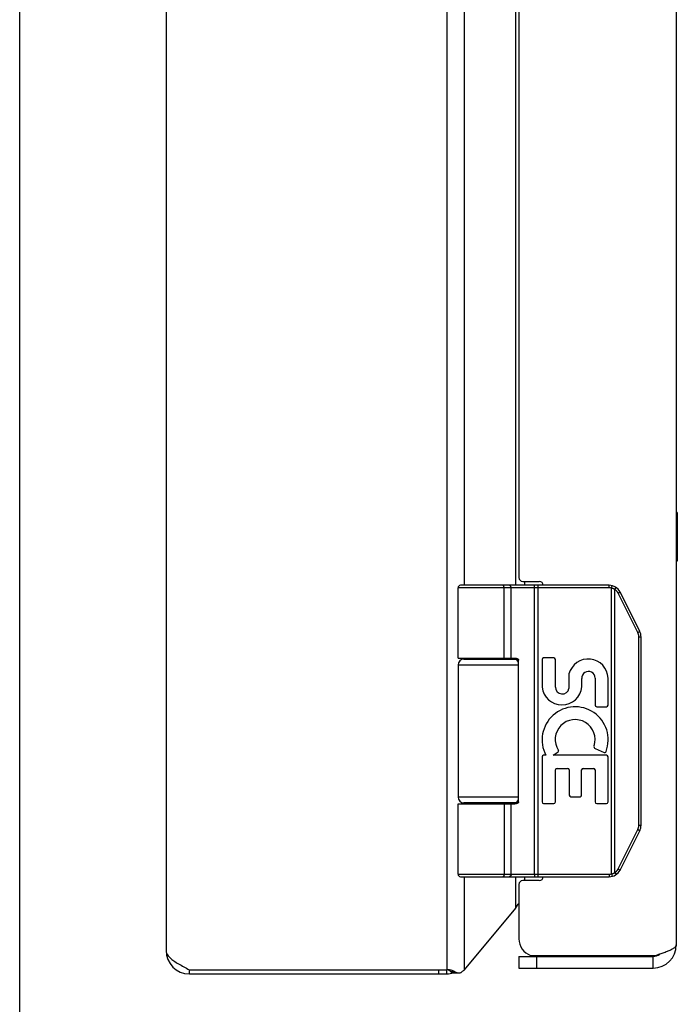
# Model space of a CAD drawing. Header units: inches. Extents: x 0 to 42.3, y 0 to 27.4.
# Tile 2 of 13: x 0 to 3.4, y 7.5 to 12.5. Entities that reach past the tile are written whole.
import ezdxf

# ---------------------------------------------------------------- set-up
doc = ezdxf.new("R2010")
doc.units = ezdxf.units.IN
doc.header["$LTSCALE"] = 2.325389
doc.header["$MEASUREMENT"] = 0
doc.layers.get('0').update_dxf_attribs({"linetype": 'CONTINUOUS'})
doc.layers.add('02___PRT_ALL_AXES', color=7, linetype='CONTINUOUS')
doc.layers.add('06___PRT_ALL_SURFS', color=7, linetype='CONTINUOUS')

msp = doc.modelspace()

# ---------------------------------------------------------------- linework, layer by layer
at = {"color": 7, "linetype": 'Continuous'}
for p, q in [((0, 0), (0, 27.3575)), ((3.0327, 9.6333), (2.2684, 9.6333)), ((2.4858, 9.6332), (2.4857, 9.6333)), ((2.4859, 9.6332), (2.4858, 9.6332)), ((2.486, 9.6332), (2.4859, 9.6332)), ((2.6681, 8.1333), (2.6681, 9.6333)), ((3.0327, 9.6203), (3.0327, 9.6333)), ((3.0447, 9.6188), (3.0478, 9.6314)), ((3.0327, 9.6203), (2.2554, 9.6203)), ((2.4922, 9.2583), (2.4922, 9.6205)), ((2.4923, 9.2583), (2.4923, 9.6205)), ((2.5282, 9.2583), (2.5282, 9.6203)), ((2.6485, 9.6285), (2.6484, 9.6288)), ((2.6485, 9.6281), (2.6485, 9.6285)), ((2.6485, 9.6278), (2.6485, 9.6281)), ((2.6486, 9.6274), (2.6485, 9.6278)), ((2.6486, 9.6271), (2.6486, 9.6274)), ((2.6487, 9.6267), (2.6486, 9.6271)), ((2.6487, 9.6263), (2.6487, 9.6267)), ((2.6487, 9.6259), (2.6487, 9.6263)), ((2.6487, 9.6255), (2.6487, 9.6259)), ((2.6488, 9.6251), (2.6487, 9.6255)), ((2.6488, 9.6247), (2.6488, 9.6251)), ((2.6488, 9.6243), (2.6488, 9.6247)), ((2.6488, 9.6239), (2.6488, 9.6243)), ((2.6489, 9.6235), (2.6488, 9.6239)), ((2.6489, 9.6231), (2.6489, 9.6235)), ((2.6489, 9.6226), (2.6489, 9.6231)), ((2.6489, 9.6222), (2.6489, 9.6226)), ((2.6489, 9.6211), (2.6489, 9.6216)), ((2.6489, 9.6207), (2.6489, 9.6211)), ((2.6489, 8.1463), (2.6489, 9.6207)), ((3.0447, 8.1477), (3.0447, 9.6188)), ((3.062, 9.6119), (3.0622, 9.6123)), ((3.062, 8.1546), (3.062, 9.6119)), ((3.0622, 9.6123), (3.0626, 9.6128)), ((3.0626, 9.6128), (3.0629, 9.6134)), ((3.0629, 9.6134), (3.0632, 9.6139)), ((3.0632, 9.6139), (3.0636, 9.6144)), ((3.0636, 9.6144), (3.0639, 9.615)), ((3.0639, 9.615), (3.0641, 9.6153)), ((3.0641, 9.6153), (3.0643, 9.6157)), ((3.0643, 9.6157), (3.0645, 9.616)), ((3.0645, 9.616), (3.0647, 9.6163)), ((3.0647, 9.6163), (3.0649, 9.6166)), ((3.0649, 9.6166), (3.0651, 9.617)), ((3.0651, 9.617), (3.0652, 9.6173)), ((3.0652, 9.6173), (3.0654, 9.6176)), ((3.0654, 9.6176), (3.0656, 9.6179)), ((3.0656, 9.6179), (3.0657, 9.6182)), ((3.0657, 9.6182), (3.0659, 9.6185)), ((3.0659, 9.6185), (3.066, 9.6188)), ((3.066, 9.6188), (3.0662, 9.6191)), ((3.0662, 9.6191), (3.0663, 9.6193)), ((3.0663, 9.6193), (3.0664, 9.6196)), ((3.0788, 9.5929), (3.0794, 9.5932)), ((3.1799, 9.3906), (3.0788, 9.5929)), ((3.0794, 9.5932), (3.0801, 9.5936)), ((3.0801, 9.5936), (3.0809, 9.594)), ((3.0809, 9.594), (3.0816, 9.5943)), ((3.0816, 9.5943), (3.0823, 9.5947)), ((3.0823, 9.5947), (3.083, 9.5951)), ((3.083, 9.5951), (3.0837, 9.5955)), ((3.0837, 9.5955), (3.0841, 9.5957)), ((3.0841, 9.5957), (3.0846, 9.596)), ((3.0846, 9.596), (3.085, 9.5962)), ((3.085, 9.5962), (3.0854, 9.5965)), ((3.0854, 9.5965), (3.0858, 9.5967)), ((3.0858, 9.5967), (3.0861, 9.5968)), ((3.0861, 9.5968), (3.0863, 9.597)), ((3.0863, 9.597), (3.0866, 9.5971)), ((3.0866, 9.5971), (3.0868, 9.5973)), ((3.0868, 9.5973), (3.087, 9.5974)), ((3.087, 9.5974), (3.0872, 9.5975)), ((3.0872, 9.5975), (3.0874, 9.5976)), ((3.1898, 9.3964), (3.0886, 9.5987)), ((3.1799, 9.3906), (3.1805, 9.3909)), ((3.1805, 9.3909), (3.1813, 9.3913)), ((3.1813, 9.3913), (3.182, 9.3917)), ((3.182, 9.3917), (3.1827, 9.3921)), ((3.1827, 9.3921), (3.1835, 9.3925)), ((3.1835, 9.3925), (3.1841, 9.3928)), ((3.1841, 9.3928), (3.1848, 9.3932)), ((3.1848, 9.3932), (3.1853, 9.3935)), ((3.1853, 9.3935), (3.1857, 9.3937)), ((3.1857, 9.3937), (3.1862, 9.394)), ((3.1862, 9.394), (3.1866, 9.3942)), ((3.1866, 9.3942), (3.187, 9.3944)), ((3.187, 9.3944), (3.1872, 9.3946)), ((3.1872, 9.3946), (3.1875, 9.3947)), ((3.1875, 9.3947), (3.1877, 9.3949)), ((3.1877, 9.3949), (3.1879, 9.395)), ((3.1879, 9.395), (3.1881, 9.3951)), ((3.1881, 9.3951), (3.1883, 9.3953)), ((3.1883, 9.3953), (3.1885, 9.3954)), ((3.1852, 9.3685), (3.1964, 9.3685)), ((3.1852, 8.398), (3.1852, 9.3685)), ((3.1964, 8.398), (3.1964, 9.3685)), ((2.2854, 9.2533), (2.5641, 9.2533)), ((2.5663, 8.5183), (2.5663, 9.2483)), ((2.2554, 9.2233), (2.5663, 9.2233)), ((2.5663, 8.5433), (2.2554, 8.5433)), ((2.2554, 8.5083), (2.5464, 8.5083)), ((2.5641, 8.5133), (2.2854, 8.5133)), ((2.5282, 8.1463), (2.5282, 8.5083)), ((3.0788, 8.1736), (3.1799, 8.3759)), ((3.0886, 8.1678), (3.1898, 8.3701)), ((3.1799, 8.3759), (3.1809, 8.3754)), ((3.1809, 8.3754), (3.1816, 8.375)), ((3.1816, 8.375), (3.1824, 8.3746)), ((3.1824, 8.3746), (3.1831, 8.3742)), ((3.1831, 8.3742), (3.1838, 8.3738)), ((3.1838, 8.3738), (3.1845, 8.3735)), ((3.1845, 8.3735), (3.185, 8.3732)), ((3.185, 8.3732), (3.1854, 8.3729)), ((3.1852, 8.398), (3.1964, 8.398)), ((3.1854, 8.3729), (3.1859, 8.3727)), ((3.1859, 8.3727), (3.1863, 8.3725)), ((3.1863, 8.3725), (3.1867, 8.3722)), ((3.1867, 8.3722), (3.187, 8.3721)), ((3.187, 8.3721), (3.1872, 8.3719)), ((3.1872, 8.3719), (3.1875, 8.3718)), ((3.1875, 8.3718), (3.1877, 8.3716)), ((3.1877, 8.3716), (3.1879, 8.3715)), ((3.1879, 8.3715), (3.1881, 8.3714)), ((3.1881, 8.3714), (3.1883, 8.3712)), ((3.0788, 8.1736), (3.0798, 8.1731)), ((3.0798, 8.1731), (3.0805, 8.1727)), ((3.0805, 8.1727), (3.0813, 8.1723)), ((3.0813, 8.1723), (3.082, 8.172)), ((3.082, 8.172), (3.0827, 8.1716)), ((3.0827, 8.1716), (3.0833, 8.1712)), ((3.0833, 8.1712), (3.0838, 8.171)), ((3.0838, 8.171), (3.0843, 8.1707)), ((3.0843, 8.1707), (3.0847, 8.1704)), ((3.0847, 8.1704), (3.0852, 8.1702)), ((3.0852, 8.1702), (3.0856, 8.17)), ((3.0856, 8.17), (3.0858, 8.1698)), ((3.0858, 8.1698), (3.0861, 8.1697)), ((3.0861, 8.1697), (3.0863, 8.1695)), ((3.0863, 8.1695), (3.0866, 8.1694)), ((3.0866, 8.1694), (3.0868, 8.1692)), ((3.0868, 8.1692), (3.087, 8.1691)), ((3.087, 8.1691), (3.0872, 8.169)), ((2.2554, 8.1463), (3.0327, 8.1463)), ((2.2684, 8.1333), (3.0327, 8.1333)), ((2.4858, 8.1333), (2.4857, 8.1333)), ((2.4859, 8.1333), (2.4858, 8.1333)), ((2.486, 8.1333), (2.4859, 8.1333)), ((2.4862, 8.1333), (2.486, 8.1333)), ((2.6486, 8.1391), (2.6485, 8.1387)), ((2.6485, 8.1387), (2.6485, 8.1384)), ((2.6485, 8.1384), (2.6485, 8.138)), ((2.6487, 8.1398), (2.6486, 8.1394)), ((2.6486, 8.1394), (2.6486, 8.1391)), ((2.6488, 8.1414), (2.6487, 8.141)), ((2.6487, 8.141), (2.6487, 8.1406)), ((2.6487, 8.1406), (2.6487, 8.1402)), ((2.6487, 8.1402), (2.6487, 8.1398)), ((2.6489, 8.1432), (2.6488, 8.1428)), ((2.6488, 8.1428), (2.6488, 8.1424)), ((2.6488, 8.1424), (2.6488, 8.142)), ((2.6489, 8.1463), (2.6489, 8.1458)), ((2.6489, 8.1458), (2.6489, 8.1454)), ((2.6489, 8.1454), (2.6489, 8.1449)), ((2.6489, 8.1449), (2.6489, 8.1445)), ((2.6489, 8.1445), (2.6489, 8.1441)), ((2.6489, 8.1441), (2.6489, 8.1437)), ((2.6489, 8.1437), (2.6489, 8.1432)), ((3.0327, 8.1463), (3.0327, 8.1333)), ((3.0447, 8.1477), (3.0478, 8.1351)), ((3.062, 8.1546), (3.0623, 8.154)), ((3.0623, 8.154), (3.0627, 8.1535)), ((3.0627, 8.1535), (3.063, 8.1529)), ((3.063, 8.1529), (3.0633, 8.1524)), ((3.0633, 8.1524), (3.0637, 8.1519)), ((3.0637, 8.1519), (3.064, 8.1514)), ((3.064, 8.1514), (3.0642, 8.151)), ((3.0642, 8.151), (3.0644, 8.1507)), ((3.0644, 8.1507), (3.0646, 8.1503)), ((3.0646, 8.1503), (3.0648, 8.15)), ((3.0648, 8.15), (3.065, 8.1497)), ((3.065, 8.1497), (3.0651, 8.1494)), ((3.0651, 8.1494), (3.0653, 8.1491)), ((3.0653, 8.1491), (3.0655, 8.1487)), ((3.0655, 8.1487), (3.0657, 8.1484)), ((3.0657, 8.1484), (3.0658, 8.1482)), ((3.0658, 8.1482), (3.066, 8.1479)), ((3.066, 8.1479), (3.0661, 8.1476)), ((3.0661, 8.1476), (3.0662, 8.1473)), ((2.5681, 7.7233), (3.2581, 7.7233)), ((2.5681, 7.7233), (2.5681, 7.6633)), ((2.6581, 7.7233), (2.6581, 7.6633)), ((3.2581, 7.6633), (3.2581, 7.7233)), ((0.8728, 7.6333), (0.8728, 7.6542)), ((0.8732, 7.6333), (0.8732, 7.6542)), ((2.157, 7.6333), (2.157, 7.6542)), ((2.1969, 7.6333), (2.1969, 7.6542)), ((2.2401, 7.6432), (2.2185, 7.6432)), ((2.2275, 7.6381), (2.2582, 7.6381))]:
    msp.add_line(p, q, dxfattribs=at)
at = {"color": 3, "linetype": 'Continuous'}
for p, q in [((2.1969, 19.6123), (2.1969, 7.6542)), ((0.7528, 19.5133), (0.7528, 7.7533)), ((3.3781, 19.4833), (3.3781, 7.7833)), ((2.2888, 9.6333), (2.2888, 17.6333)), ((2.5517, 9.6333), (2.5517, 17.6333)), ((2.5681, 17.5933), (2.5681, 9.6733)), ((2.5881, 9.6533), (2.6731, 9.6533)), ((2.5977, 9.6533), (2.5977, 9.6333)), ((2.2888, 9.2533), (2.2888, 9.2583)), ((2.5517, 9.2533), (2.5517, 9.258)), ((2.2888, 8.5083), (2.2888, 8.5133)), ((2.5517, 8.5085), (2.5517, 8.5133)), ((2.2888, 7.6542), (2.2888, 8.1333)), ((2.5517, 7.9721), (2.5517, 8.1333)), ((2.6731, 8.1133), (2.5881, 8.1133)), ((2.5977, 8.1333), (2.5977, 8.1133)), ((2.5681, 8.0933), (2.5681, 7.8133)), ((2.2888, 7.6542), (2.5517, 7.9721)), ((2.6285, 7.7283), (3.2737, 7.7283)), ((0.8728, 7.6542), (2.1969, 7.6542)), ((2.5681, 7.6633), (3.2581, 7.6633)), ((0.8728, 7.6333), (2.1969, 7.6333))]:
    msp.add_line(p, q, dxfattribs=at)
at = {"color": 7, "linetype": 'Continuous'}
for points in [[(2.4923, 9.6205), (2.4923, 9.6207), (2.4923, 9.6209), (2.4923, 9.6211), (2.4923, 9.6213), (2.4922, 9.6216), (2.4922, 9.6218), (2.4922, 9.622), (2.4922, 9.6222), (2.4922, 9.6224), (2.4922, 9.6226), (2.4921, 9.6228), (2.4921, 9.6231), (2.4921, 9.6233), (2.4921, 9.6235), (2.492, 9.6237), (2.492, 9.6239), (2.492, 9.6241), (2.4919, 9.6243), (2.4919, 9.6245), (2.4919, 9.6247), (2.4918, 9.6249), (2.4918, 9.6251), (2.4918, 9.6253), (2.4917, 9.6255), (2.4917, 9.6257), (2.4916, 9.6259), (2.4916, 9.6261), (2.4915, 9.6263), (2.4915, 9.6265), (2.4914, 9.6267), (2.4914, 9.6269), (2.4913, 9.6271), (2.4912, 9.6272), (2.4912, 9.6274), (2.4911, 9.6276), (2.4911, 9.6278), (2.491, 9.628), (2.4909, 9.6281), (2.4909, 9.6283), (2.4908, 9.6285), (2.4907, 9.6286), (2.4907, 9.6288), (2.4906, 9.629), (2.4905, 9.6291), (2.4904, 9.6293), (2.4904, 9.6294), (2.4903, 9.6296), (2.4902, 9.6297), (2.4901, 9.6299), (2.49, 9.63), (2.49, 9.6302), (2.4899, 9.6303), (2.4898, 9.6305), (2.4897, 9.6306), (2.4896, 9.6307), (2.4895, 9.6308), (2.4894, 9.631), (2.4893, 9.6311), (2.4892, 9.6312), (2.4892, 9.6313), (2.4891, 9.6314), (2.489, 9.6315), (2.4889, 9.6317), (2.4888, 9.6318), (2.4887, 9.6319), (2.4886, 9.6319), (2.4885, 9.632), (2.4884, 9.6321), (2.4883, 9.6322), (2.4882, 9.6323), (2.4881, 9.6324), (2.488, 9.6325), (2.4879, 9.6325), (2.4878, 9.6326), (2.4877, 9.6327), (2.4876, 9.6327), (2.4875, 9.6328), (2.4873, 9.6328), (2.4872, 9.6329), (2.4871, 9.6329), (2.487, 9.633), (2.4869, 9.633), (2.4868, 9.6331), (2.4867, 9.6331), (2.4866, 9.6331), (2.4865, 9.6332), (2.4864, 9.6332), (2.4863, 9.6332), (2.4862, 9.6332), (2.486, 9.6332)], [(2.4922, 9.6205), (2.4922, 9.6207), (2.4922, 9.6209), (2.4922, 9.6211), (2.4922, 9.6213), (2.4922, 9.6216), (2.4922, 9.6218), (2.4922, 9.622), (2.4922, 9.6222), (2.4921, 9.6224), (2.4921, 9.6226), (2.4921, 9.6228), (2.4921, 9.6231), (2.4921, 9.6233), (2.492, 9.6235), (2.492, 9.6237), (2.492, 9.6239), (2.4919, 9.6241), (2.4919, 9.6243), (2.4919, 9.6245), (2.4918, 9.6247), (2.4918, 9.6249), (2.4918, 9.6251), (2.4917, 9.6253), (2.4917, 9.6255), (2.4916, 9.6257), (2.4916, 9.6259), (2.4915, 9.6261), (2.4915, 9.6263), (2.4914, 9.6265), (2.4914, 9.6267), (2.4913, 9.6269), (2.4913, 9.6271), (2.4912, 9.6272), (2.4912, 9.6274), (2.4911, 9.6276), (2.491, 9.6278), (2.491, 9.628), (2.4909, 9.6281), (2.4908, 9.6283), (2.4908, 9.6285), (2.4907, 9.6286), (2.4906, 9.6288), (2.4905, 9.629), (2.4905, 9.6291), (2.4904, 9.6293), (2.4903, 9.6294), (2.4902, 9.6296), (2.4902, 9.6297), (2.4901, 9.6299), (2.49, 9.63), (2.4899, 9.6302), (2.4898, 9.6303), (2.4897, 9.6305), (2.4897, 9.6306), (2.4896, 9.6307), (2.4895, 9.6308), (2.4894, 9.631), (2.4893, 9.6311), (2.4892, 9.6312), (2.4891, 9.6313), (2.489, 9.6314), (2.4889, 9.6315), (2.4888, 9.6317), (2.4887, 9.6318), (2.4886, 9.6319), (2.4885, 9.6319), (2.4884, 9.632), (2.4883, 9.6321), (2.4882, 9.6322), (2.4881, 9.6323), (2.488, 9.6324), (2.4879, 9.6325), (2.4878, 9.6325), (2.4877, 9.6326), (2.4876, 9.6327), (2.4875, 9.6327), (2.4874, 9.6328), (2.4873, 9.6328), (2.4872, 9.6329), (2.4871, 9.6329), (2.487, 9.633), (2.4869, 9.633), (2.4868, 9.6331), (2.4867, 9.6331), (2.4866, 9.6331), (2.4865, 9.6332), (2.4863, 9.6332), (2.4862, 9.6332), (2.4861, 9.6332)], [(2.5282, 9.6203), (2.5282, 9.6205), (2.5282, 9.6207), (2.5282, 9.6209), (2.5282, 9.6211), (2.5282, 9.6213), (2.5282, 9.6216), (2.5282, 9.6218), (2.5281, 9.622), (2.5281, 9.6222), (2.5281, 9.6224), (2.5281, 9.6226), (2.528, 9.6228), (2.528, 9.6231), (2.528, 9.6233), (2.5279, 9.6235), (2.5279, 9.6237), (2.5278, 9.6239), (2.5278, 9.6241), (2.5277, 9.6243), (2.5277, 9.6245), (2.5276, 9.6247), (2.5276, 9.6249), (2.5275, 9.6251), (2.5275, 9.6253), (2.5274, 9.6255), (2.5273, 9.6257), (2.5272, 9.6259), (2.5272, 9.6261), (2.5271, 9.6263), (2.527, 9.6265), (2.5269, 9.6267), (2.5269, 9.6269), (2.5268, 9.6271), (2.5267, 9.6272), (2.5266, 9.6274), (2.5265, 9.6276), (2.5264, 9.6278), (2.5263, 9.628), (2.5262, 9.6281), (2.5261, 9.6283), (2.526, 9.6285), (2.5259, 9.6286), (2.5258, 9.6288), (2.5257, 9.629), (2.5256, 9.6291), (2.5255, 9.6293), (2.5254, 9.6294), (2.5252, 9.6296), (2.5251, 9.6297), (2.525, 9.6299), (2.5249, 9.63), (2.5247, 9.6302), (2.5246, 9.6303), (2.5245, 9.6305), (2.5244, 9.6306), (2.5242, 9.6307), (2.5241, 9.6308), (2.524, 9.631), (2.5238, 9.6311), (2.5237, 9.6312), (2.5235, 9.6313), (2.5234, 9.6314), (2.5233, 9.6315), (2.5231, 9.6317), (2.523, 9.6318), (2.5228, 9.6319), (2.5227, 9.6319), (2.5225, 9.632), (2.5224, 9.6321), (2.5222, 9.6322), (2.5221, 9.6323), (2.5219, 9.6324), (2.5218, 9.6325), (2.5216, 9.6325), (2.5215, 9.6326), (2.5213, 9.6327), (2.5212, 9.6327), (2.521, 9.6328), (2.5208, 9.6328), (2.5207, 9.6329), (2.5205, 9.6329), (2.5204, 9.633), (2.5202, 9.633), (2.52, 9.6331), (2.5199, 9.6331), (2.5197, 9.6331), (2.5195, 9.6332), (2.5194, 9.6332), (2.5192, 9.6332), (2.5191, 9.6332), (2.5189, 9.6332), (2.5187, 9.6332), (2.5186, 9.6332), (2.5184, 9.6333)], [(2.6484, 9.6288), (2.6484, 9.629), (2.6484, 9.6291), (2.6484, 9.6293), (2.6483, 9.6294), (2.6483, 9.6296), (2.6483, 9.6297), (2.6483, 9.6299), (2.6482, 9.63), (2.6482, 9.6302), (2.6482, 9.6303), (2.6482, 9.6305), (2.6481, 9.6306), (2.6481, 9.6307), (2.6481, 9.6308), (2.648, 9.631), (2.648, 9.6311), (2.648, 9.6312), (2.648, 9.6313), (2.6479, 9.6314), (2.6479, 9.6315), (2.6479, 9.6317), (2.6478, 9.6318), (2.6478, 9.6319), (2.6478, 9.6319), (2.6478, 9.632), (2.6477, 9.6321), (2.6477, 9.6322), (2.6477, 9.6323), (2.6476, 9.6324), (2.6476, 9.6325), (2.6476, 9.6325), (2.6475, 9.6326), (2.6475, 9.6327), (2.6475, 9.6327), (2.6474, 9.6328), (2.6474, 9.6328), (2.6474, 9.6329), (2.6473, 9.6329), (2.6473, 9.633), (2.6473, 9.633), (2.6472, 9.6331), (2.6472, 9.6331), (2.6472, 9.6331), (2.6471, 9.6332), (2.6471, 9.6332), (2.6471, 9.6332), (2.647, 9.6332), (2.647, 9.6332), (2.647, 9.6332), (2.6469, 9.6332), (2.6469, 9.6333)], [(2.6489, 9.6216), (2.6489, 9.6218), (2.6489, 9.6222)], [(3.062, 9.6119), (3.0615, 9.6122), (3.061, 9.6125), (3.0605, 9.6128), (3.0599, 9.6131), (3.0594, 9.6134), (3.0589, 9.6137), (3.0584, 9.6139), (3.0579, 9.6142), (3.0573, 9.6144), (3.0568, 9.6147), (3.0563, 9.6149), (3.0557, 9.6152), (3.0552, 9.6154), (3.0547, 9.6156), (3.0541, 9.6158), (3.0536, 9.6161), (3.053, 9.6163), (3.0525, 9.6165), (3.0519, 9.6167), (3.0514, 9.6169), (3.0508, 9.6171), (3.0503, 9.6173), (3.0497, 9.6174), (3.0492, 9.6176), (3.0486, 9.6178), (3.0481, 9.6179), (3.0475, 9.6181), (3.0469, 9.6182), (3.0464, 9.6184), (3.0458, 9.6185), (3.0452, 9.6187), (3.0447, 9.6188)], [(3.0788, 9.5929), (3.0786, 9.5934), (3.0783, 9.5938), (3.0781, 9.5943), (3.0778, 9.5948), (3.0775, 9.5952), (3.0773, 9.5957), (3.077, 9.5962), (3.0767, 9.5966), (3.0764, 9.5971), (3.0762, 9.5975), (3.0759, 9.598), (3.0756, 9.5984), (3.0753, 9.5989), (3.075, 9.5993), (3.0747, 9.5997), (3.0743, 9.6002), (3.074, 9.6006), (3.0737, 9.601), (3.0734, 9.6015), (3.073, 9.6019), (3.0727, 9.6023), (3.0723, 9.6027), (3.072, 9.6031), (3.0716, 9.6035), (3.0713, 9.6039), (3.0709, 9.6043), (3.0706, 9.6047), (3.0702, 9.6051), (3.0698, 9.6055), (3.0694, 9.6058), (3.0691, 9.6062), (3.0687, 9.6066), (3.0683, 9.607), (3.0679, 9.6073), (3.0675, 9.6077), (3.0671, 9.608), (3.0667, 9.6084), (3.0663, 9.6087), (3.0659, 9.6091), (3.0654, 9.6094), (3.065, 9.6097), (3.0646, 9.6101), (3.0642, 9.6104), (3.0637, 9.6107), (3.0633, 9.611), (3.0629, 9.6113), (3.0624, 9.6116), (3.062, 9.6119)], [(3.0664, 9.6196), (3.0665, 9.6197), (3.0666, 9.6198), (3.0666, 9.62), (3.0667, 9.6201), (3.0667, 9.6202), (3.0668, 9.6203), (3.0668, 9.6204), (3.0669, 9.6205), (3.0669, 9.6206), (3.067, 9.6207), (3.067, 9.6209), (3.0671, 9.621), (3.0671, 9.6211), (3.0671, 9.6212), (3.0672, 9.6212), (3.0672, 9.6213), (3.0672, 9.6214), (3.0673, 9.6215), (3.0673, 9.6216), (3.0673, 9.6217), (3.0674, 9.6218), (3.0674, 9.6218), (3.0674, 9.6219), (3.0674, 9.622), (3.0674, 9.622), (3.0674, 9.6221), (3.0675, 9.6222), (3.0675, 9.6222), (3.0675, 9.6223), (3.0675, 9.6223), (3.0675, 9.6224), (3.0675, 9.6224), (3.0675, 9.6225), (3.0675, 9.6225), (3.0675, 9.6226), (3.0675, 9.6226), (3.0675, 9.6226), (3.0675, 9.6227), (3.0674, 9.6227), (3.0674, 9.6227), (3.0674, 9.6227), (3.0674, 9.6228), (3.0674, 9.6228)], [(3.0874, 9.5976), (3.0874, 9.5977), (3.0875, 9.5977), (3.0876, 9.5978), (3.0877, 9.5978), (3.0878, 9.5979), (3.0878, 9.5979), (3.0879, 9.598), (3.088, 9.598), (3.088, 9.5981), (3.0881, 9.5981), (3.0882, 9.5982), (3.0882, 9.5982), (3.0883, 9.5983), (3.0883, 9.5983), (3.0884, 9.5983), (3.0884, 9.5984), (3.0884, 9.5984), (3.0885, 9.5984), (3.0885, 9.5985), (3.0885, 9.5985), (3.0886, 9.5985), (3.0886, 9.5986), (3.0886, 9.5986), (3.0886, 9.5986), (3.0886, 9.5986), (3.0886, 9.5986), (3.0886, 9.5987), (3.0886, 9.5987), (3.0886, 9.5987), (3.0886, 9.5987)], [(3.1852, 9.3685), (3.1852, 9.369), (3.1851, 9.3696), (3.1851, 9.3701), (3.1851, 9.3707), (3.1851, 9.3712), (3.1851, 9.3718), (3.185, 9.3723), (3.185, 9.3729), (3.1849, 9.3734), (3.1849, 9.3739), (3.1848, 9.3745), (3.1847, 9.375), (3.1847, 9.3756), (3.1846, 9.3761), (3.1845, 9.3767), (3.1844, 9.3772), (3.1843, 9.3777), (3.1842, 9.3783), (3.1841, 9.3788), (3.184, 9.3793), (3.1838, 9.3799), (3.1837, 9.3804), (3.1836, 9.3809), (3.1834, 9.3815), (3.1833, 9.382), (3.1831, 9.3825), (3.183, 9.383), (3.1828, 9.3835), (3.1826, 9.3841), (3.1825, 9.3846), (3.1823, 9.3851), (3.1821, 9.3856), (3.1819, 9.3861), (3.1817, 9.3866), (3.1815, 9.3871), (3.1813, 9.3877), (3.1811, 9.3882), (3.1809, 9.3887), (3.1806, 9.3892), (3.1804, 9.3896), (3.1802, 9.3901), (3.1799, 9.3906)], [(3.1885, 9.3954), (3.1886, 9.3954), (3.1887, 9.3955), (3.1887, 9.3955), (3.1888, 9.3956), (3.1889, 9.3956), (3.189, 9.3957), (3.189, 9.3957), (3.1891, 9.3958), (3.1892, 9.3958), (3.1892, 9.3959), (3.1893, 9.3959), (3.1893, 9.396), (3.1894, 9.396), (3.1894, 9.396), (3.1895, 9.3961), (3.1895, 9.3961), (3.1896, 9.3962), (3.1896, 9.3962), (3.1896, 9.3962), (3.1897, 9.3962), (3.1897, 9.3963), (3.1897, 9.3963), (3.1897, 9.3963), (3.1897, 9.3963), (3.1898, 9.3964), (3.1898, 9.3964), (3.1898, 9.3964), (3.1898, 9.3964), (3.1898, 9.3964), (3.1898, 9.3964)], [(2.2554, 9.2583), (2.5464, 9.2582), (2.5471, 9.2582), (2.5477, 9.2582), (2.5484, 9.2582), (2.549, 9.2582), (2.5497, 9.2581), (2.5503, 9.2581), (2.5509, 9.2581), (2.5515, 9.258), (2.552, 9.2579), (2.5526, 9.2579), (2.5531, 9.2578), (2.5536, 9.2578), (2.554, 9.2577), (2.5545, 9.2576), (2.5549, 9.2575), (2.5554, 9.2574), (2.5558, 9.2573), (2.5562, 9.2572), (2.5565, 9.2572), (2.5569, 9.2571), (2.5573, 9.257), (2.5576, 9.2569), (2.5579, 9.2568), (2.5583, 9.2566), (2.5586, 9.2565), (2.5589, 9.2564), (2.5592, 9.2563), (2.5595, 9.2562), (2.5597, 9.2561), (2.56, 9.256), (2.5603, 9.2559), (2.5605, 9.2557), (2.5607, 9.2556), (2.561, 9.2555), (2.5612, 9.2554), (2.5614, 9.2553), (2.5616, 9.2551), (2.5618, 9.255), (2.562, 9.2549), (2.5622, 9.2548), (2.5624, 9.2547), (2.5626, 9.2545), (2.5627, 9.2544), (2.5629, 9.2543), (2.5631, 9.2542), (2.5632, 9.254), (2.5634, 9.2539), (2.5635, 9.2538), (2.5636, 9.2537), (2.5638, 9.2536), (2.5639, 9.2534), (2.564, 9.2533), (2.5641, 9.2532), (2.5643, 9.2531), (2.5644, 9.2529), (2.5645, 9.2528), (2.5646, 9.2527), (2.5647, 9.2526), (2.5648, 9.2525), (2.5649, 9.2524), (2.5649, 9.2522), (2.565, 9.2521), (2.5651, 9.252), (2.5652, 9.2519), (2.5653, 9.2518), (2.5653, 9.2516), (2.5654, 9.2515), (2.5655, 9.2514), (2.5655, 9.2513), (2.5656, 9.2512), (2.5656, 9.2511), (2.5657, 9.251), (2.5657, 9.2509), (2.5658, 9.2507), (2.5658, 9.2506), (2.5659, 9.2505), (2.5659, 9.2504), (2.566, 9.2503), (2.566, 9.2502), (2.566, 9.2501), (2.5661, 9.25), (2.5661, 9.2499), (2.5661, 9.2498), (2.5661, 9.2496), (2.5662, 9.2495), (2.5662, 9.2494), (2.5662, 9.2493), (2.5662, 9.2492), (2.5662, 9.2491), (2.5663, 9.249), (2.5663, 9.2489), (2.5663, 9.2488), (2.5663, 9.2487), (2.5663, 9.2486), (2.5663, 9.2485), (2.5663, 9.2484), (2.5663, 9.2483)], [(2.5663, 8.5183), (2.5663, 8.5181), (2.5663, 8.518), (2.5663, 8.5179), (2.5663, 8.5178), (2.5663, 8.5177), (2.5663, 8.5176), (2.5663, 8.5175), (2.5662, 8.5174), (2.5662, 8.5173), (2.5662, 8.5172), (2.5662, 8.5171), (2.5662, 8.517), (2.5661, 8.5169), (2.5661, 8.5167), (2.5661, 8.5166), (2.5661, 8.5165), (2.566, 8.5164), (2.566, 8.5163), (2.566, 8.5162), (2.5659, 8.5161), (2.5659, 8.516), (2.5658, 8.5159), (2.5658, 8.5158), (2.5657, 8.5156), (2.5657, 8.5155), (2.5656, 8.5154), (2.5656, 8.5153), (2.5655, 8.5152), (2.5655, 8.5151), (2.5654, 8.515), (2.5653, 8.5149), (2.5653, 8.5147), (2.5652, 8.5146), (2.5651, 8.5145), (2.565, 8.5144), (2.5649, 8.5143), (2.5649, 8.5141), (2.5648, 8.514), (2.5647, 8.5139), (2.5646, 8.5138), (2.5645, 8.5137), (2.5644, 8.5136), (2.5643, 8.5134), (2.5641, 8.5133), (2.564, 8.5132), (2.5639, 8.5131), (2.5638, 8.5129), (2.5636, 8.5128), (2.5635, 8.5127), (2.5634, 8.5126), (2.5632, 8.5125), (2.5631, 8.5123), (2.5629, 8.5122), (2.5627, 8.5121), (2.5626, 8.512), (2.5624, 8.5118), (2.5622, 8.5117), (2.562, 8.5116), (2.5618, 8.5115), (2.5616, 8.5114), (2.5614, 8.5112), (2.5612, 8.5111), (2.561, 8.511), (2.5607, 8.5109), (2.5605, 8.5108), (2.5603, 8.5106), (2.56, 8.5105), (2.5597, 8.5104), (2.5595, 8.5103), (2.5592, 8.5102), (2.5589, 8.5101), (2.5586, 8.51), (2.5583, 8.5099), (2.5579, 8.5097), (2.5576, 8.5096), (2.5573, 8.5095), (2.5569, 8.5094), (2.5565, 8.5093), (2.5562, 8.5093), (2.5558, 8.5092), (2.5554, 8.5091), (2.5549, 8.509), (2.5545, 8.5089), (2.554, 8.5088), (2.5536, 8.5087), (2.5531, 8.5087), (2.5526, 8.5086), (2.552, 8.5086), (2.5515, 8.5085), (2.5509, 8.5084), (2.5503, 8.5084), (2.5497, 8.5084), (2.549, 8.5083), (2.5484, 8.5083), (2.5477, 8.5083), (2.5471, 8.5083), (2.5464, 8.5083)], [(2.4922, 8.5083), (2.4922, 8.146), (2.4922, 8.1458), (2.4922, 8.1456), (2.4922, 8.1454), (2.4922, 8.1452), (2.4922, 8.1449), (2.4922, 8.1447), (2.4922, 8.1445), (2.4922, 8.1443), (2.4921, 8.1441), (2.4921, 8.1439), (2.4921, 8.1437), (2.4921, 8.1434), (2.4921, 8.1432), (2.492, 8.143), (2.492, 8.1428), (2.492, 8.1426), (2.4919, 8.1424), (2.4919, 8.1422), (2.4919, 8.142), (2.4918, 8.1418), (2.4918, 8.1416), (2.4918, 8.1414), (2.4917, 8.1412), (2.4917, 8.141), (2.4916, 8.1408), (2.4916, 8.1406), (2.4915, 8.1404), (2.4915, 8.1402), (2.4914, 8.14), (2.4914, 8.1398), (2.4913, 8.1396), (2.4913, 8.1394), (2.4912, 8.1393), (2.4912, 8.1391), (2.4911, 8.1389), (2.491, 8.1387), (2.491, 8.1385), (2.4909, 8.1384), (2.4908, 8.1382), (2.4908, 8.138), (2.4907, 8.1379), (2.4906, 8.1377), (2.4905, 8.1375), (2.4905, 8.1374), (2.4904, 8.1372), (2.4903, 8.1371), (2.4902, 8.1369), (2.4902, 8.1368), (2.4901, 8.1366), (2.49, 8.1365), (2.4899, 8.1363), (2.4898, 8.1362), (2.4897, 8.136), (2.4897, 8.1359), (2.4896, 8.1358), (2.4895, 8.1357), (2.4894, 8.1355), (2.4893, 8.1354), (2.4892, 8.1353), (2.4891, 8.1352), (2.489, 8.1351), (2.4889, 8.135), (2.4888, 8.1348), (2.4887, 8.1347), (2.4886, 8.1346), (2.4885, 8.1346), (2.4884, 8.1345), (2.4883, 8.1344), (2.4882, 8.1343), (2.4881, 8.1342), (2.488, 8.1341), (2.4879, 8.134), (2.4878, 8.134), (2.4877, 8.1339), (2.4876, 8.1338), (2.4875, 8.1338), (2.4874, 8.1337), (2.4873, 8.1337), (2.4872, 8.1336), (2.4871, 8.1336), (2.487, 8.1335), (2.4869, 8.1335), (2.4868, 8.1334), (2.4867, 8.1334), (2.4866, 8.1334), (2.4865, 8.1333), (2.4863, 8.1333), (2.4862, 8.1333), (2.4861, 8.1333)], [(2.4923, 8.5083), (2.4923, 8.146), (2.4923, 8.1458), (2.4923, 8.1456), (2.4923, 8.1454), (2.4923, 8.1452), (2.4922, 8.1449), (2.4922, 8.1447), (2.4922, 8.1445), (2.4922, 8.1443), (2.4922, 8.1441), (2.4922, 8.1439), (2.4921, 8.1437), (2.4921, 8.1434), (2.4921, 8.1432), (2.4921, 8.143), (2.492, 8.1428), (2.492, 8.1426), (2.492, 8.1424), (2.4919, 8.1422), (2.4919, 8.142), (2.4919, 8.1418), (2.4918, 8.1416), (2.4918, 8.1414), (2.4918, 8.1412), (2.4917, 8.141), (2.4917, 8.1408), (2.4916, 8.1406), (2.4916, 8.1404), (2.4915, 8.1402), (2.4915, 8.14), (2.4914, 8.1398), (2.4914, 8.1396), (2.4913, 8.1394), (2.4912, 8.1393), (2.4912, 8.1391), (2.4911, 8.1389), (2.4911, 8.1387), (2.491, 8.1385), (2.4909, 8.1384), (2.4909, 8.1382), (2.4908, 8.138), (2.4907, 8.1379), (2.4907, 8.1377), (2.4906, 8.1375), (2.4905, 8.1374), (2.4904, 8.1372), (2.4904, 8.1371), (2.4903, 8.1369), (2.4902, 8.1368), (2.4901, 8.1366), (2.49, 8.1365), (2.49, 8.1363), (2.4899, 8.1362), (2.4898, 8.136), (2.4897, 8.1359), (2.4896, 8.1358), (2.4895, 8.1357), (2.4894, 8.1355), (2.4893, 8.1354), (2.4892, 8.1353), (2.4892, 8.1352), (2.4891, 8.1351), (2.489, 8.135), (2.4889, 8.1348), (2.4888, 8.1347), (2.4887, 8.1346), (2.4886, 8.1346), (2.4885, 8.1345), (2.4884, 8.1344), (2.4883, 8.1343), (2.4882, 8.1342), (2.4881, 8.1341), (2.488, 8.134), (2.4879, 8.134), (2.4878, 8.1339), (2.4877, 8.1338), (2.4876, 8.1338), (2.4875, 8.1337), (2.4873, 8.1337), (2.4872, 8.1336), (2.4871, 8.1336), (2.487, 8.1335), (2.4869, 8.1335), (2.4868, 8.1334), (2.4867, 8.1334), (2.4866, 8.1334), (2.4865, 8.1333), (2.4864, 8.1333), (2.4863, 8.1333), (2.4862, 8.1333)], [(3.1799, 8.3759), (3.1802, 8.3764), (3.1804, 8.3769), (3.1806, 8.3773), (3.1809, 8.3778), (3.1811, 8.3783), (3.1813, 8.3788), (3.1815, 8.3794), (3.1817, 8.3799), (3.1819, 8.3804), (3.1821, 8.3809), (3.1823, 8.3814), (3.1825, 8.3819), (3.1826, 8.3824), (3.1828, 8.383), (3.183, 8.3835), (3.1831, 8.384), (3.1833, 8.3845), (3.1834, 8.385), (3.1836, 8.3856), (3.1837, 8.3861), (3.1838, 8.3866), (3.184, 8.3872), (3.1841, 8.3877), (3.1842, 8.3882), (3.1843, 8.3888), (3.1844, 8.3893), (3.1845, 8.3898), (3.1846, 8.3904), (3.1847, 8.3909), (3.1847, 8.3915), (3.1848, 8.392), (3.1849, 8.3926), (3.1849, 8.3931), (3.185, 8.3936), (3.185, 8.3942), (3.1851, 8.3947), (3.1851, 8.3953), (3.1851, 8.3958), (3.1851, 8.3964), (3.1851, 8.3969), (3.1852, 8.3975), (3.1852, 8.398)], [(3.1883, 8.3712), (3.1885, 8.3711), (3.1886, 8.3711), (3.1887, 8.371), (3.1887, 8.371), (3.1888, 8.3709), (3.1889, 8.3709), (3.189, 8.3708), (3.189, 8.3708), (3.1891, 8.3707), (3.1892, 8.3707), (3.1892, 8.3706), (3.1893, 8.3706), (3.1893, 8.3705), (3.1894, 8.3705), (3.1894, 8.3705), (3.1895, 8.3704), (3.1895, 8.3704), (3.1896, 8.3703), (3.1896, 8.3703), (3.1896, 8.3703), (3.1897, 8.3703), (3.1897, 8.3702), (3.1897, 8.3702), (3.1897, 8.3702), (3.1897, 8.3702), (3.1898, 8.3701), (3.1898, 8.3701), (3.1898, 8.3701), (3.1898, 8.3701), (3.1898, 8.3701), (3.1898, 8.3701)], [(3.062, 8.1546), (3.0624, 8.1549), (3.0629, 8.1552), (3.0633, 8.1555), (3.0637, 8.1558), (3.0642, 8.1561), (3.0646, 8.1564), (3.065, 8.1568), (3.0654, 8.1571), (3.0659, 8.1574), (3.0663, 8.1578), (3.0667, 8.1581), (3.0671, 8.1585), (3.0675, 8.1588), (3.0679, 8.1592), (3.0683, 8.1595), (3.0687, 8.1599), (3.0691, 8.1603), (3.0694, 8.1607), (3.0698, 8.161), (3.0702, 8.1614), (3.0706, 8.1618), (3.0709, 8.1622), (3.0713, 8.1626), (3.0716, 8.163), (3.072, 8.1634), (3.0723, 8.1638), (3.0727, 8.1642), (3.073, 8.1646), (3.0734, 8.165), (3.0737, 8.1655), (3.074, 8.1659), (3.0743, 8.1663), (3.0747, 8.1668), (3.075, 8.1672), (3.0753, 8.1676), (3.0756, 8.1681), (3.0759, 8.1685), (3.0762, 8.169), (3.0764, 8.1694), (3.0767, 8.1699), (3.077, 8.1703), (3.0773, 8.1708), (3.0775, 8.1713), (3.0778, 8.1717), (3.0781, 8.1722), (3.0783, 8.1727), (3.0786, 8.1731), (3.0788, 8.1736)], [(3.0872, 8.169), (3.0874, 8.1689), (3.0874, 8.1688), (3.0875, 8.1688), (3.0876, 8.1687), (3.0877, 8.1687), (3.0878, 8.1686), (3.0878, 8.1686), (3.0879, 8.1685), (3.088, 8.1685), (3.088, 8.1684), (3.0881, 8.1684), (3.0882, 8.1683), (3.0882, 8.1683), (3.0883, 8.1682), (3.0883, 8.1682), (3.0884, 8.1682), (3.0884, 8.1681), (3.0884, 8.1681), (3.0885, 8.1681), (3.0885, 8.168), (3.0885, 8.168), (3.0886, 8.168), (3.0886, 8.1679), (3.0886, 8.1679), (3.0886, 8.1679), (3.0886, 8.1679), (3.0886, 8.1679), (3.0886, 8.1678), (3.0886, 8.1678), (3.0886, 8.1678), (3.0886, 8.1678)], [(2.5282, 8.1463), (2.5282, 8.146), (2.5282, 8.1458), (2.5282, 8.1456), (2.5282, 8.1454), (2.5282, 8.1452), (2.5282, 8.1449), (2.5282, 8.1447), (2.5281, 8.1445), (2.5281, 8.1443), (2.5281, 8.1441), (2.5281, 8.1439), (2.528, 8.1437), (2.528, 8.1434), (2.528, 8.1432), (2.5279, 8.143), (2.5279, 8.1428), (2.5278, 8.1426), (2.5278, 8.1424), (2.5277, 8.1422), (2.5277, 8.142), (2.5276, 8.1418), (2.5276, 8.1416), (2.5275, 8.1414), (2.5275, 8.1412), (2.5274, 8.141), (2.5273, 8.1408), (2.5272, 8.1406), (2.5272, 8.1404), (2.5271, 8.1402), (2.527, 8.14), (2.5269, 8.1398), (2.5269, 8.1396), (2.5268, 8.1394), (2.5267, 8.1393), (2.5266, 8.1391), (2.5265, 8.1389), (2.5264, 8.1387), (2.5263, 8.1385), (2.5262, 8.1384), (2.5261, 8.1382), (2.526, 8.138), (2.5259, 8.1379), (2.5258, 8.1377), (2.5257, 8.1375), (2.5256, 8.1374), (2.5255, 8.1372), (2.5254, 8.1371), (2.5252, 8.1369), (2.5251, 8.1368), (2.525, 8.1366), (2.5249, 8.1365), (2.5247, 8.1363), (2.5246, 8.1362), (2.5245, 8.136), (2.5244, 8.1359), (2.5242, 8.1358), (2.5241, 8.1357), (2.524, 8.1355), (2.5238, 8.1354), (2.5237, 8.1353), (2.5235, 8.1352), (2.5234, 8.1351), (2.5233, 8.135), (2.5231, 8.1348), (2.523, 8.1347), (2.5228, 8.1346), (2.5227, 8.1346), (2.5225, 8.1345), (2.5224, 8.1344), (2.5222, 8.1343), (2.5221, 8.1342), (2.5219, 8.1341), (2.5218, 8.134), (2.5216, 8.134), (2.5215, 8.1339), (2.5213, 8.1338), (2.5212, 8.1338), (2.521, 8.1337), (2.5208, 8.1337), (2.5207, 8.1336), (2.5205, 8.1336), (2.5204, 8.1335), (2.5202, 8.1335), (2.52, 8.1334), (2.5199, 8.1334), (2.5197, 8.1334), (2.5195, 8.1333), (2.5194, 8.1333), (2.5192, 8.1333), (2.5191, 8.1333), (2.5189, 8.1333), (2.5187, 8.1333), (2.5186, 8.1333), (2.5184, 8.1333)], [(2.6485, 8.138), (2.6484, 8.1377), (2.6484, 8.1375), (2.6484, 8.1374), (2.6484, 8.1372), (2.6483, 8.1371), (2.6483, 8.1369), (2.6483, 8.1368), (2.6483, 8.1366), (2.6482, 8.1365), (2.6482, 8.1363), (2.6482, 8.1362), (2.6482, 8.136), (2.6481, 8.1359), (2.6481, 8.1358), (2.6481, 8.1357), (2.648, 8.1355), (2.648, 8.1354), (2.648, 8.1353), (2.648, 8.1352), (2.6479, 8.1351), (2.6479, 8.135), (2.6479, 8.1348), (2.6478, 8.1347), (2.6478, 8.1346), (2.6478, 8.1346), (2.6478, 8.1345), (2.6477, 8.1344), (2.6477, 8.1343), (2.6477, 8.1342), (2.6476, 8.1341), (2.6476, 8.134), (2.6476, 8.134), (2.6475, 8.1339), (2.6475, 8.1338), (2.6475, 8.1338), (2.6474, 8.1337), (2.6474, 8.1337), (2.6474, 8.1336), (2.6473, 8.1336), (2.6473, 8.1335), (2.6473, 8.1335), (2.6472, 8.1334), (2.6472, 8.1334), (2.6472, 8.1334), (2.6471, 8.1333), (2.6471, 8.1333), (2.6471, 8.1333), (2.647, 8.1333), (2.647, 8.1333), (2.647, 8.1333), (2.6469, 8.1333), (2.6469, 8.1333)], [(2.6488, 8.142), (2.6488, 8.1416), (2.6488, 8.1414)], [(3.0447, 8.1477), (3.0452, 8.1478), (3.0458, 8.148), (3.0464, 8.1481), (3.0469, 8.1483), (3.0475, 8.1484), (3.0481, 8.1486), (3.0486, 8.1487), (3.0492, 8.1489), (3.0497, 8.1491), (3.0503, 8.1492), (3.0508, 8.1494), (3.0514, 8.1496), (3.0519, 8.1498), (3.0525, 8.15), (3.053, 8.1502), (3.0536, 8.1504), (3.0541, 8.1507), (3.0547, 8.1509), (3.0552, 8.1511), (3.0557, 8.1513), (3.0563, 8.1516), (3.0568, 8.1518), (3.0573, 8.1521), (3.0579, 8.1523), (3.0584, 8.1526), (3.0589, 8.1528), (3.0594, 8.1531), (3.0599, 8.1534), (3.0605, 8.1537), (3.061, 8.154), (3.0615, 8.1543), (3.062, 8.1546)], [(3.0662, 8.1473), (3.0664, 8.147), (3.0664, 8.1469), (3.0665, 8.1468), (3.0666, 8.1467), (3.0666, 8.1465), (3.0667, 8.1464), (3.0667, 8.1463), (3.0668, 8.1462), (3.0668, 8.1461), (3.0669, 8.146), (3.0669, 8.1459), (3.067, 8.1458), (3.067, 8.1456), (3.0671, 8.1455), (3.0671, 8.1454), (3.0671, 8.1453), (3.0672, 8.1453), (3.0672, 8.1452), (3.0672, 8.1451), (3.0673, 8.145), (3.0673, 8.1449), (3.0673, 8.1448), (3.0674, 8.1447), (3.0674, 8.1447), (3.0674, 8.1446), (3.0674, 8.1445), (3.0674, 8.1445), (3.0674, 8.1444), (3.0675, 8.1443), (3.0675, 8.1443), (3.0675, 8.1442), (3.0675, 8.1442), (3.0675, 8.1441), (3.0675, 8.1441), (3.0675, 8.144), (3.0675, 8.144), (3.0675, 8.1439), (3.0675, 8.1439), (3.0675, 8.1439), (3.0675, 8.1438), (3.0674, 8.1438), (3.0674, 8.1438), (3.0674, 8.1438), (3.0674, 8.1437), (3.0674, 8.1437)], [(2.2185, 7.6432), (2.2168, 7.6451), (2.2151, 7.6468), (2.2133, 7.6484), (2.2115, 7.6497), (2.2097, 7.6508), (2.2079, 7.6518), (2.206, 7.6525), (2.2042, 7.6532), (2.2024, 7.6537), (2.2005, 7.654), (2.1987, 7.6542), (2.1969, 7.6542)], [(2.2185, 7.6432), (2.2194, 7.6421), (2.2204, 7.6411), (2.2215, 7.6403), (2.2225, 7.6396), (2.2235, 7.6391), (2.2245, 7.6386), (2.2255, 7.6383), (2.2264, 7.6382), (2.2274, 7.6381), (2.2275, 7.6381)]]:
    msp.add_lwpolyline(points, dxfattribs=at)
at = {"color": 3, "linetype": 'Continuous'}
for points in [[(2.5517, 7.9721), (2.5528, 7.9738), (2.5538, 7.9755), (2.5549, 7.9772), (2.556, 7.9789), (2.5572, 7.9806), (2.5583, 7.9824)], [(2.5583, 7.9824), (2.5617, 7.9871), (2.5652, 7.9919), (2.5681, 7.9957)], [(3.3781, 7.7833), (3.3779, 7.7813), (3.3774, 7.7793), (3.3766, 7.7774), (3.3755, 7.7754), (3.3741, 7.7734), (3.3724, 7.7715), (3.3704, 7.7695), (3.368, 7.7675), (3.3654, 7.7656), (3.3625, 7.7636), (3.3594, 7.7616), (3.3559, 7.7597), (3.3522, 7.7577), (3.3483, 7.7558), (3.3441, 7.7538), (3.3397, 7.7518), (3.3351, 7.7499), (3.3302, 7.7479), (3.3252, 7.7459), (3.32, 7.744), (3.3146, 7.742), (3.3091, 7.74), (3.3035, 7.7381), (3.2977, 7.7361), (3.2918, 7.7341), (3.2859, 7.7322), (3.2798, 7.7302), (3.2737, 7.7283)], [(0.7528, 7.7533), (0.7531, 7.7494), (0.7537, 7.7456), (0.7548, 7.7418), (0.7563, 7.738), (0.7583, 7.7342), (0.7606, 7.7304), (0.7634, 7.7266), (0.7666, 7.7228), (0.7701, 7.719), (0.7741, 7.7152), (0.7784, 7.7114), (0.783, 7.7076), (0.788, 7.7038), (0.7933, 7.6999), (0.7988, 7.6961), (0.8047, 7.6923), (0.8108, 7.6885), (0.8171, 7.6847), (0.8236, 7.6809), (0.8303, 7.6771), (0.8371, 7.6733), (0.8441, 7.6695), (0.8512, 7.6657), (0.8584, 7.6619), (0.8656, 7.6581), (0.8728, 7.6542)], [(2.2365, 7.6452), (2.2328, 7.647), (2.2288, 7.6487), (2.2246, 7.6502), (2.2202, 7.6514), (2.2157, 7.6524), (2.2111, 7.6532), (2.2064, 7.6538), (2.2017, 7.6541), (2.1969, 7.6542)], [(2.2888, 7.6542), (2.2865, 7.6523), (2.2842, 7.6504), (2.2817, 7.6485), (2.2792, 7.6466), (2.2767, 7.6447), (2.274, 7.6428)], [(2.2365, 7.6452), (2.2419, 7.6421), (2.2439, 7.6411), (2.246, 7.6403), (2.2483, 7.6395), (2.2506, 7.6389), (2.253, 7.6385), (2.2553, 7.6382), (2.2577, 7.6381), (2.2582, 7.6381)], [(2.2582, 7.6381), (2.2601, 7.6382), (2.2624, 7.6384), (2.2647, 7.6388), (2.2668, 7.6393), (2.2688, 7.64), (2.2707, 7.6408), (2.2724, 7.6417), (2.274, 7.6428)]]:
    msp.add_lwpolyline(points, dxfattribs=at)
at = {"color": 7, "linetype": 'Continuous'}
for centre, radius, start, end in [((2.2684, 9.6203), 0.013, 90, 180), ((3.0327, 9.5708), 0.0625, 26.565, 90), ((3.0327, 9.5708), 0.0495, 76.056, 90), ((3.1339, 9.3685), 0.0625, 360, 26.5651), ((2.2854, 9.2233), 0.03, 90, 180), ((2.5404, 9.2233), 0.03, 30.1277, 90), ((2.2854, 8.5433), 0.03, 180, 270), ((2.5404, 8.5433), 0.03, 270, 329.8723), ((3.1339, 8.398), 0.0625, 333.4349, 0), ((3.0327, 8.1958), 0.0625, 270, 333.435), ((2.2684, 8.1463), 0.013, 180, 270), ((3.0327, 8.1958), 0.0495, 270, 283.944), ((3.2581, 7.7833), 0.06, 270, 305.7798)]:
    msp.add_arc(centre, radius, start, end, dxfattribs=at)
at = {"color": 3, "linetype": 'Continuous'}
for centre, radius, start, end in [((2.5881, 9.6733), 0.02, 180, 270), ((2.6731, 9.6333), 0.02, 0, 90), ((2.5881, 8.0933), 0.02, 90, 180), ((2.6731, 8.1333), 0.02, 270, 360), ((2.6581, 7.8133), 0.09, 180, 250.8119), ((3.2581, 7.7833), 0.12, 270, 360), ((0.8728, 7.7533), 0.12, 180, 270), ((2.1969, 7.7533), 0.12, 270, 286.3016)]:
    msp.add_arc(centre, radius, start, end, dxfattribs=at)
at = {"layer": '02___PRT_ALL_AXES', "color": 7, "linetype": 'Continuous'}
for p, q in [((2.2554, 9.2583), (2.2554, 9.6203)), ((2.3349, 9.2583), (2.3349, 9.2533)), ((2.4909, 9.2583), (2.4909, 9.2533)), ((2.6871, 9.2509), (2.6871, 9.1097)), ((2.7474, 9.2593), (2.6955, 9.2593)), ((2.7558, 9.1092), (2.7558, 9.2509)), ((2.2554, 9.2233), (2.2554, 8.5433)), ((2.8258, 9.1775), (2.8258, 9.1027)), ((2.8912, 9.1108), (2.8914, 9.1535)), ((2.9599, 9.1559), (2.9599, 9.0163)), ((3.0273, 9.0163), (3.0273, 9.1559)), ((2.9683, 9.0079), (3.0189, 9.0079)), ((2.7445, 8.7584), (2.77, 8.7762)), ((2.961, 8.7931), (3.0063, 8.7735)), ((2.6871, 8.75), (2.6871, 8.5185)), ((2.7073, 8.7584), (2.6955, 8.7584)), ((3.0189, 8.7584), (2.7445, 8.7584)), ((3.0273, 8.5185), (3.0273, 8.75)), ((2.7558, 8.5185), (2.7558, 8.6826)), ((2.7642, 8.691), (2.8189, 8.691)), ((2.8273, 8.6826), (2.8273, 8.553)), ((2.891, 8.553), (2.891, 8.6826)), ((2.8994, 8.691), (2.9515, 8.691)), ((2.9599, 8.6826), (2.9599, 8.5185)), ((2.8357, 8.5446), (2.8826, 8.5446)), ((2.2554, 8.1463), (2.2554, 8.5083)), ((2.3349, 8.5133), (2.3349, 8.5083)), ((2.4909, 8.5133), (2.4909, 8.5083)), ((2.6955, 8.5101), (2.7474, 8.5101)), ((2.9683, 8.5101), (3.0189, 8.5101))]:
    msp.add_line(p, q, dxfattribs=at)
for centre, radius, start, end in [((2.6955, 9.2509), 0.0084, 90, 180), ((2.7474, 9.2509), 0.0084, 0, 90), ((2.9249, 9.1514), 0.1025, 2.5311, 165.2013), ((2.9256, 9.1559), 0.0343, 0, 183.9372), ((2.7891, 9.1199), 0.1025, 185.6616, 354.9365), ((2.7911, 9.1092), 0.0353, 180, 349.421), ((2.8575, 8.8379), 0.17, 339.2967, 207.8817), ((2.9683, 9.0163), 0.0084, 180, 270), ((3.0189, 9.0163), 0.0084, 270, 360), ((2.8575, 8.8395), 0.1025, 341.514, 212.9235), ((2.7669, 8.7808), 0.0055, 305.0553, 32.9235), ((2.9654, 8.8034), 0.0112, 161.514, 247.3019), ((3.0094, 8.7805), 0.00764, 246.3656, 339.2967), ((2.6955, 8.75), 0.0084, 90, 180), ((3.0189, 8.75), 0.0084, 0, 90), ((2.7642, 8.6826), 0.0084, 90, 180), ((2.8189, 8.6826), 0.0084, 0, 90), ((2.8994, 8.6826), 0.0084, 90, 180), ((2.9515, 8.6826), 0.0084, 0, 90), ((2.6955, 8.5185), 0.0084, 180, 270), ((2.7474, 8.5185), 0.0084, 270, 360), ((2.8357, 8.553), 0.0084, 180, 270), ((2.8826, 8.553), 0.0084, 270, 360), ((2.9683, 8.5185), 0.0084, 180, 270), ((3.0189, 8.5185), 0.0084, 270, 360)]:
    msp.add_arc(centre, radius, start, end, dxfattribs=at)
at = {"layer": '06___PRT_ALL_SURFS', "color": 7, "linetype": 'Continuous'}
for p, q in [((3.3831, 10.0083), (3.3781, 10.0083)), ((3.3831, 10.0083), (3.3831, 9.7583)), ((3.3831, 9.8833), (3.3781, 9.8833)), ((3.3831, 9.7583), (3.3781, 9.7583))]:
    msp.add_line(p, q, dxfattribs=at)

doc.saveas('drawing.dxf')
